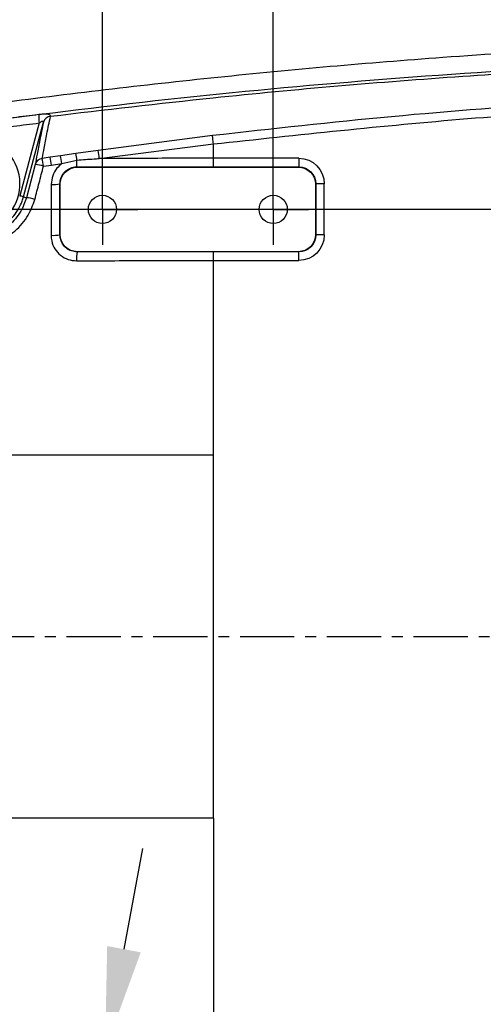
# Model space of a CAD drawing. Header units: millimetres. Extents: x 7590 to 10884, y -1862 to 419.
# Tile 62 of 83: x 8184 to 8239, y -53 to 62. Entities that reach past the tile are written whole.
import ezdxf

# ---------------------------------------------------------------- set-up
doc = ezdxf.new("R2010")
doc.units = ezdxf.units.MM
doc.header["$PDSIZE"] = -1
doc.linetypes.add('CENTER', pattern=[10.16, 6.35, -1.27, 1.27, -1.27])
doc.layers.add('D中心线OR符号线', color=7, linetype='Continuous')
doc.styles.get("Standard").update_dxf_attribs({"font": 'times.ttf'})
doc.dimstyles.new('ISO-25', dxfattribs={"dimtxt": 18, "dimasz": 15, "dimexe": 1.25, "dimexo": 0.625, "dimtad": 1, "dimtoh": 1, "dimtxsty": 'Standard', "dimcen": 2.5, "dimadec": 0, "dimazin": 0, "dimtfac": 1, "dimtmove": 0, "dimatfit": 3, "dimfxl": 1, "dimarcsym": 0})

# ---------------------------------------------------------------- blocks, each defined once
blk = doc.blocks.new('SW_CENTERMARKSYMBOL_13')
at = {"layer": 'D中心线OR符号线', "color": 0}
for p, q in [((0, 0.5), (0, 0.83)), ((0, 0), (0, 0.5)), ((-0.5, 0), (-0.83, 0)), ((0, 0), (-0.5, 0)), ((0, 0), (0, -0.5)), ((0, 0), (0.5, 0)), ((0.5, 0), (0.83, 0)), ((0, -0.5), (0, -0.83))]:
    blk.add_line(p, q, dxfattribs=at)
blk = doc.blocks.new('SW_CENTERMARKSYMBOL_14')
at = {"layer": 'D中心线OR符号线', "color": 0}
for p, q in [((0, 0.5), (0, 0.83)), ((0, 0), (0, 0.5)), ((-0.5, 0), (-0.83, 0)), ((0, 0), (-0.5, 0)), ((0, 0), (0, -0.5)), ((0, 0), (0.5, 0)), ((0.5, 0), (0.83, 0)), ((0, -0.5), (0, -0.83))]:
    blk.add_line(p, q, dxfattribs=at)
blk = doc.blocks.new('*D56')
at = {"color": 0, "lineweight": -2}
for p, q in [((8194.14, 40.8), (8194.14, 95.82)), ((8214.14, 40.8), (8214.14, 95.82)), ((8182.14, 94.57), (8170.14, 94.57)), ((8214.14, 94.57), (8194.14, 94.57)), ((8226.14, 94.57), (8238.14, 94.57))]:
    blk.add_line(p, q, dxfattribs=at)
at = {"color": 0}
for points in [[(8182.14, 92.57), (8182.14, 96.57), (8194.14, 94.57)], [(8226.14, 96.57), (8226.14, 92.57), (8214.14, 94.57)]]:
    blk.add_solid(points, dxfattribs=at)
at = {"layer": 'Defpoints', "color": 0}
for p in [(8194.14, 94.57), (8194.14, 40.18), (8214.14, 40.18)]:
    blk.add_point(p, dxfattribs=at)
at = {"color": 0, "insert": (8209.86, 102.82), "char_height": 15, "attachment_point": 5}
blk.add_mtext('20', dxfattribs=at)
blk = doc.blocks.new('*D58')
at = {"color": 0, "lineweight": -2}
for p, q in [((8139.14, -10.45), (8139.14, 95.82)), ((8194.14, 40.8), (8194.14, 95.82)), ((8151.14, 94.57), (8182.14, 94.57))]:
    blk.add_line(p, q, dxfattribs=at)
at = {"color": 0}
for points in [[(8151.14, 96.57), (8151.14, 92.57), (8139.14, 94.57)], [(8182.14, 92.57), (8182.14, 96.57), (8194.14, 94.57)]]:
    blk.add_solid(points, dxfattribs=at)
at = {"layer": 'Defpoints', "color": 0}
for p in [(8194.14, 94.57), (8194.14, 40.18), (8139.14, -11.07)]:
    blk.add_point(p, dxfattribs=at)
at = {"color": 0, "insert": (8164.14, 102.82), "char_height": 15, "attachment_point": 5}
blk.add_mtext('55', dxfattribs=at)
blk = doc.blocks.new('*D60')
at = {"color": 0, "lineweight": -2}
for p, q in [((8139.14, -9.2), (8139.14, 144.1)), ((8269.14, 40.8), (8269.14, 144.1)), ((8151.14, 142.85), (8257.14, 142.85))]:
    blk.add_line(p, q, dxfattribs=at)
at = {"color": 0}
for points in [[(8151.14, 144.85), (8151.14, 140.85), (8139.14, 142.85)], [(8257.14, 140.85), (8257.14, 144.85), (8269.14, 142.85)]]:
    blk.add_solid(points, dxfattribs=at)
at = {"layer": 'Defpoints', "color": 0}
for p in [(8269.14, 142.85), (8269.14, 40.18), (8139.14, -9.82)]:
    blk.add_point(p, dxfattribs=at)
at = {"color": 0, "insert": (8204.14, 151.11), "char_height": 15, "attachment_point": 5}
blk.add_mtext('130', dxfattribs=at)
blk = doc.blocks.new('*D63')
at = {"color": 0, "lineweight": -2}
for p, q in [((8196.67, -46.41), (8198.89, -34.61)), ((8194.45, -58.2), (8193.84, -61.44)), ((8172.01, -177.43), (8191.62, -73.24)), ((8103.06, -177.43), (8172.01, -177.43))]:
    blk.add_line(p, q, dxfattribs=at)
at = {"color": 0}
for points in [[(8194.7, -46.04), (8198.63, -46.78), (8194.45, -58.2)], [(8193.58, -73.61), (8189.65, -72.87), (8193.84, -61.44)]]:
    blk.add_solid(points, dxfattribs=at)
at = {"layer": 'Defpoints', "color": 0}
for p in [(8194.45, -58.2), (8193.84, -61.44)]:
    blk.add_point(p, dxfattribs=at)
at = {"color": 0, "insert": (8137.22, -169.14), "char_height": 15, "attachment_point": 5}
blk.add_mtext('{\\fTimes New Roman|b0|i0|c0|p18;4-M4\\famgdt|b0|i0|c0|p18;\\W0.7;x\\fTimes New Roman|b0|i0|c0|p18;8}', dxfattribs=at)
blk = doc.blocks.new('*D64')
at = {"color": 0, "lineweight": -2}
for p, q in [((8268.52, 40.18), (7973.51, 40.18)), ((7974.76, 28.18), (7974.76, -47.82)), ((8268.52, -59.82), (7973.51, -59.82))]:
    blk.add_line(p, q, dxfattribs=at)
at = {"color": 0}
for points in [[(7976.76, 28.18), (7972.76, 28.18), (7974.76, 40.18)], [(7972.76, -47.82), (7976.76, -47.82), (7974.76, -59.82)]]:
    blk.add_solid(points, dxfattribs=at)
at = {"layer": 'Defpoints', "color": 0}
for p in [(8269.14, 40.18), (7974.76, -59.82), (8269.14, -59.82)]:
    blk.add_point(p, dxfattribs=at)
at = {"color": 0, "insert": (7966.51, -11.6), "char_height": 15, "attachment_point": 5, "rotation": 90}
blk.add_mtext('100', dxfattribs=at)

msp = doc.modelspace()

# ---------------------------------------------------------------- linework, layer by layer
at = {"color": 7, "lineweight": 25}
for p, q in [((8188.061, 51.069), (8188.064, 51.083)), ((8186.74, 50.292), (8184.452, 41.768)), ((8184.887, 41.638), (8187.235, 50.385)), ((8187.238, 50.399), (8187.235, 50.385)), ((8207.026, 48.812), (8193.639, 47.086)), ((8193.773, 46.136), (8207.142, 47.837)), ((8207.142, 46.16), (8207.142, 47.837)), ((8188.024, 46.289), (8187.103, 46.154)), ((8189.248, 46.466), (8188.024, 46.289)), ((8191.027, 46.715), (8189.248, 46.466)), ((8193.639, 47.086), (8191.027, 46.715)), ((8217.125, 46.16), (8207.142, 46.16)), ((8217.125, 46.16), (8217.125, 45.161)), ((8186.28, 45.44), (8185.24, 41.544)), ((8187.242, 45.234), (8188.162, 45.364)), ((8188.162, 45.364), (8189.385, 45.535)), ((8189.385, 45.535), (8191.162, 45.951)), ((8191.159, 45.16), (8207.142, 45.161)), ((8191.194, 45.125), (8191.159, 45.16)), ((8191.194, 45.125), (8217.09, 45.125)), ((8207.142, 45.161), (8217.125, 45.161)), ((8217.125, 45.161), (8217.09, 45.125)), ((8189.162, 43.158), (8189.194, 43.126)), ((8189.167, 37.203), (8189.162, 43.158)), ((8189.194, 37.23), (8189.194, 43.126)), ((8219.09, 43.126), (8219.125, 43.161)), ((8219.09, 43.126), (8219.09, 37.23)), ((8219.125, 43.161), (8219.125, 37.195)), ((8220.125, 43.161), (8219.125, 43.161)), ((8220.125, 37.195), (8220.125, 43.161)), ((8184.887, 41.638), (8185.24, 41.544)), ((8189.194, 37.23), (8189.167, 37.203)), ((8219.125, 37.195), (8219.09, 37.23)), ((8220.125, 37.195), (8219.125, 37.195)), ((8191.167, 35.203), (8191.194, 35.23)), ((8217.09, 35.23), (8191.194, 35.23)), ((8217.125, 35.195), (8207.142, 35.195)), ((8217.09, 35.23), (8217.125, 35.195)), ((8217.125, 34.195), (8217.125, 35.195)), ((8207.142, 11.428), (8207.142, 34.195)), ((8207.142, 34.195), (8217.125, 34.195)), ((8207.142, -31.072), (8207.142, 11.428)), ((8207.142, -31.072), (8207.142, -53.84))]:
    msp.add_line(p, q, dxfattribs=at)
at = {"linetype": 'CENTER'}
msp.add_line((8139.142, -9.822), (8922.207, -9.822), dxfattribs=at)
at = {"color": 7, "lineweight": 25}
for centre in [(8194.142, 40.178), (8214.142, 40.178)]:
    msp.add_circle(centre, 1.65, dxfattribs=at)
for centre, radius, start, end in [((8190.368, 50.923), 3.682, 174.59185, 189.8681), ((8188.152, 50.118), 0.955, 95.4559, 163.7571), ((8188.166, 50.12), 0.969, 96.07883, 163.24273), ((8179.103, 43.178), 5.382, 233.69516, 188.40646), ((8187.229, 45.177), 0.985, 97.34023, 164.49336), ((8105.566, 33.388), 82.531, 8.2523, 8.89823), ((8102.42, 33.029), 86.625, 8.1862, 8.80474), ((8097.691, 32.488), 92.617, 8.09833, 8.68054), ((8181.242, 44.597), 10.012, 7.77328, 12.21357), ((8072.187, 29.516), 122.717, 7.78392, 8.23178), ((8185.687, 40.328), 5.147, 72.41705, 83.38857), ((8122.563, 45.79), 68.599, 359.47428, 0.13455), ((8188.396, 48.306), 5.204, 267.33112, 278.4598), ((8183.361, 37.303), 4.596, 70.60414, 76.26345), ((8184.951, 37.524), 4.03, 71.61268, 85.88082), ((8188.384, 41.923), 4.785, 266.94081, 279.42625), ((8196.473, 34.417), 5.364, 171.56751, 182.75547)]:
    msp.add_arc(centre, radius, start, end, dxfattribs=at)
at = {"color": 7, "lineweight": 25, "extrusion": (-3.01366e-13, -3.01366e-13, -1)}
msp.add_ellipse((8217.124, 43.16), major_axis=(2.122, 2.122), ratio=0.9996955, start_param=5.4979394, end_param=7.0684312, dxfattribs=at)
at = {"color": 7, "lineweight": 25, "extrusion": (1.20062e-11, -4.84068e-14, -1)}
msp.add_ellipse((8191.195, 43.125), major_axis=(-1.415, 1.415), ratio=0.9996955, start_param=5.4979394, end_param=7.0684312, dxfattribs=at)
at = {"color": 7, "lineweight": 25, "extrusion": (1.1956e-11, -1.82082e-15, -1)}
msp.add_ellipse((8217.089, 43.125), major_axis=(1.415, 1.415), ratio=0.9996955, start_param=5.4979394, end_param=7.0684312, dxfattribs=at)
at = {"color": 7, "lineweight": 25, "extrusion": (0, 0, -1)}
for centre, major_axis in [((8217.124, 43.16), (-1.415, -1.415)), ((8217.124, 37.196), (-1.415, 1.415))]:
    msp.add_ellipse(centre, major_axis=major_axis, ratio=0.9993912, start_param=2.3563468, end_param=3.9268385, dxfattribs=at)
at = {"color": 7, "lineweight": 25, "extrusion": (1.20565e-11, -1.83612e-15, -1)}
msp.add_ellipse((8191.195, 37.23), major_axis=(-1.415, -1.415), ratio=0.9996955, start_param=5.4979394, end_param=7.0684312, dxfattribs=at)
at = {"color": 7, "lineweight": 25, "extrusion": (1.1956e-11, 1.82082e-15, -1)}
msp.add_ellipse((8217.089, 37.23), major_axis=(1.415, -1.415), ratio=0.9996955, start_param=5.4979394, end_param=7.0684312, dxfattribs=at)
at = {"color": 7, "lineweight": 25, "extrusion": (-3.34851e-13, 3.34851e-13, -1)}
msp.add_ellipse((8217.124, 37.196), major_axis=(2.122, -2.122), ratio=0.9996955, start_param=5.4979394, end_param=7.0684312, dxfattribs=at)
at = {"color": 7, "lineweight": 25}
for points, knots in [([(8129.142, 44.261), (8137.822, 45.804), (8155.184, 48.891), (8181.367, 52.678), (8207.636, 55.79), (8235.685, 58.274), (8265.51, 59.901), (8297.083, 60.415), (8319.275, 59.9), (8335.496, 59.155), (8350.344, 58.311), (8373.149, 56.388), (8399.29, 53.313), (8416.236, 50.603), (8424.142, 49.338)], [0, 0, 0, 0, 0.089163, 0.1783585, 0.2675466, 0.3566994, 0.4631284, 0.5695945, 0.6760172, 0.687582, 0.7338427, 0.8264335, 0.9190244, 1, 1, 1, 1]), ([(8395.266, 50.732), (8388.694, 51.612), (8375.551, 53.372), (8353.567, 55.571), (8329.326, 57.214), (8302.843, 58.044), (8276.429, 57.962), (8250.784, 57.048), (8225.935, 55.398), (8201.815, 53.163), (8185.819, 51.153), (8177.822, 50.149)], [0, 0, 0, 0, 0.091125, 0.1822477, 0.3035942, 0.4249828, 0.5463338, 0.6665808, 0.7777082, 0.8888671, 1, 1, 1, 1]), ([(8188.064, 51.083), (8194.406, 51.83), (8210.448, 53.717), (8231.153, 55.482), (8254.242, 56.905), (8276.345, 57.736), (8302.631, 57.865), (8329.117, 57.084), (8353.429, 55.483), (8375.55, 53.306), (8388.698, 51.567), (8395.272, 50.697)], [0, 0, 0, 0, 0.0923784, 0.2336632, 0.3000503, 0.4263451, 0.5528143, 0.6792825, 0.8086236, 0.9043105, 1, 1, 1, 1]), ([(8395.296, 46.428), (8386.79, 47.614), (8369.77, 49.988), (8344.083, 52.309), (8318.325, 53.737), (8292.539, 54.187), (8274.17, 53.833), (8259.674, 53.25), (8246.74, 52.565), (8227.99, 51.152), (8214.014, 49.592), (8207.026, 48.812)], [0, 0, 0, 0, 0.13641182, 0.27296669, 0.40957489, 0.54613995, 0.68256031, 0.70136945, 0.77660946, 0.8883044, 1, 1, 1, 1]), ([(8207.142, 47.837), (8217.055, 48.91), (8236.897, 51.057), (8263.941, 52.586), (8288.163, 53.149), (8309.525, 52.981), (8330.936, 52.16), (8352.37, 50.645), (8373.815, 48.492), (8388.041, 46.482), (8395.153, 45.478)], [0, 0, 0, 0, 0.1585913, 0.3174428, 0.430696, 0.543975, 0.6572266, 0.7714748, 0.8857518, 1, 1, 1, 1]), ([(8186.702, 51.27), (8185.698, 51.147), (8182.736, 50.786), (8179.777, 50.403), (8177.822, 50.149)], [0, 0, 0, 0, 0.3391875, 1, 1, 1, 1]), ([(8188.064, 51.083), (8188.064, 51.104), (8188.065, 51.173), (8187.97, 51.266), (8187.688, 51.326), (8187.242, 51.326), (8186.88, 51.289), (8186.702, 51.27)], [0, 0, 0, 0, 0.0871697, 0.2964092, 0.5247483, 0.7657278, 1, 1, 1, 1]), ([(8187.103, 46.154), (8187.173, 46.549), (8187.329, 47.426), (8187.617, 48.953), (8187.913, 50.365), (8188.061, 51.069)], [0, 0, 0, 0, 0.2913134, 0.6464029, 1, 1, 1, 1]), ([(8177.869, 49.17), (8179.822, 49.424), (8182.778, 49.808), (8185.737, 50.169), (8186.74, 50.292)], [0, 0, 0, 0, 0.660821, 1, 1, 1, 1]), ([(8187.235, 50.385), (8187.088, 49.674), (8186.793, 48.252), (8186.505, 46.717), (8186.35, 45.837), (8186.28, 45.44)], [0, 0, 0, 0, 0.35492258, 0.70955357, 1, 1, 1, 1]), ([(8186.74, 50.292), (8186.809, 50.339), (8186.915, 50.412), (8187.042, 50.481), (8187.12, 50.514), (8187.177, 50.527), (8187.222, 50.518), (8187.243, 50.488), (8187.247, 50.446), (8187.241, 50.416), (8187.238, 50.399)], [0, 0, 0, 0, 0.2878605, 0.445252, 0.5387188, 0.6414456, 0.7338333, 0.8385893, 0.9143531, 1, 1, 1, 1]), ([(8191.162, 45.951), (8191.827, 45.999), (8192.697, 46.062), (8193.567, 46.122), (8193.773, 46.136)], [0, 0, 0, 0, 0.7641008, 1, 1, 1, 1]), ([(8207.142, 46.16), (8206.475, 46.16), (8203.142, 46.16), (8198.686, 46.152), (8194.896, 46.14), (8193.773, 46.136)], [0, 0, 0, 0, 0.14959593, 0.74798004, 1, 1, 1, 1]), ([(8186.222, 41.348), (8186.391, 41.992), (8186.73, 43.287), (8187.071, 44.582), (8187.242, 45.234)], [0, 0, 0, 0, 0.4970028, 1, 1, 1, 1]), ([(8189.385, 45.535), (8189.187, 45.363), (8188.733, 44.968), (8188.26, 44.121), (8188.189, 43.445), (8188.154, 43.107)], [0, 0, 0, 0, 0.27910568, 0.63991908, 1, 1, 1, 1]), ([(8189.162, 43.158), (8189.184, 43.384), (8189.227, 43.834), (8189.572, 44.435), (8190.079, 44.887), (8190.641, 45.126), (8191.012, 45.151), (8191.159, 45.16)], [0, 0, 0, 0, 0.2155138, 0.4308072, 0.6453983, 0.8593748, 1, 1, 1, 1]), ([(8188.154, 43.107), (8188.151, 42.442), (8188.143, 40.454), (8188.134, 38.467), (8188.128, 37.145)], [0, 0, 0, 0, 0.33493806, 1, 1, 1, 1]), ([(8185.24, 41.544), (8185.047, 40.999), (8184.615, 39.781), (8183.269, 38.242), (8181.422, 37.152), (8179.326, 36.738), (8177.213, 37.028), (8175.309, 38.003), (8173.781, 39.552), (8173.289, 40.879), (8173.042, 41.543)], [0, 0, 0, 0, 0.1045028, 0.233642, 0.3620881, 0.4890226, 0.6148125, 0.7415711, 0.8706963, 1, 1, 1, 1]), ([(8175.568, 38.442), (8175.864, 38.242), (8176.713, 37.669), (8178.373, 37.18), (8180.403, 37.254), (8182.301, 38.008), (8183.835, 39.346), (8184.602, 40.678), (8184.84, 41.478), (8184.887, 41.638)], [0, 0, 0, 0, 0.0925333, 0.2650462, 0.4380916, 0.6113175, 0.7842894, 0.9566838, 1, 1, 1, 1]), ([(8172.072, 41.453), (8172.367, 40.681), (8172.957, 39.135), (8174.741, 37.334), (8176.949, 36.189), (8179.398, 35.834), (8181.825, 36.294), (8183.96, 37.542), (8185.509, 39.315), (8186.001, 40.72), (8186.222, 41.348)], [0, 0, 0, 0, 0.1298109, 0.2599416, 0.3875587, 0.5136253, 0.6401763, 0.767794, 0.8960368, 1, 1, 1, 1]), ([(8188.128, 37.145), (8188.142, 36.923), (8188.176, 36.366), (8188.533, 35.524), (8189.208, 34.766), (8190.106, 34.254), (8190.779, 34.191), (8191.116, 34.159)], [0, 0, 0, 0, 0.1424064, 0.3565637, 0.5705008, 0.7849225, 1, 1, 1, 1]), ([(8191.167, 35.203), (8190.943, 35.226), (8190.494, 35.27), (8189.895, 35.615), (8189.443, 36.122), (8189.203, 36.684), (8189.177, 37.055), (8189.167, 37.203)], [0, 0, 0, 0, 0.21465547, 0.42923081, 0.64353939, 0.85782851, 1, 1, 1, 1]), ([(8207.142, 35.195), (8204.479, 35.195), (8199.151, 35.196), (8193.829, 35.201), (8191.167, 35.203)], [0, 0, 0, 0, 0.4998024, 1, 1, 1, 1]), ([(8191.116, 34.159), (8191.781, 34.162), (8195.111, 34.175), (8200.452, 34.191), (8205.13, 34.194), (8207.142, 34.195)], [0, 0, 0, 0, 0.1247239, 0.623644, 1, 1, 1, 1]), ([(8207.142, 11.428), (8204.51, 11.428), (8199.233, 11.428), (8189.865, 11.428), (8183.186, 11.428), (8179.092, 11.428)], [0, 0, 0, 0, 0.27815167, 0.55760079, 1, 1, 1, 1]), ([(8207.142, -31.072), (8204.008, -31.072), (8197.72, -31.072), (8188.382, -31.072), (8182.195, -31.072), (8179.092, -31.072)], [0, 0, 0, 0, 0.3312012, 0.6645229, 1, 1, 1, 1])]:
    msp.add_open_spline(points, degree=3, knots=knots, dxfattribs=at)
for points in [[(8207.142, 47.837), (8207.128, 47.951), (8207.101, 48.181), (8207.065, 48.481), (8207.037, 48.714), (8207.029, 48.78), (8207.025, 48.812)], [(8207.142, 45.161), (8207.142, 45.178), (8207.142, 45.211), (8207.142, 45.444), (8207.142, 45.772), (8207.142, 46.031), (8207.142, 46.16)], [(8207.142, 34.195), (8207.142, 34.325), (8207.142, 34.584), (8207.142, 34.912), (8207.142, 35.144), (8207.142, 35.178), (8207.142, 35.195)]]:
    msp.add_open_spline(points, degree=3, dxfattribs=at)

# ---------------------------------------------------------------- block references
at = {"layer": 'D中心线OR符号线', "xscale": -5, "yscale": 5, "zscale": 5}
for name, p in [('SW_CENTERMARKSYMBOL_14', (8194.142, 40.178)), ('SW_CENTERMARKSYMBOL_13', (8214.142, 40.178))]:
    msp.add_blockref(name, p, dxfattribs=at)

# ---------------------------------------------------------------- dimensions: what is measured, and where the dimension line sits
dim = msp.add_linear_dim(base=(8269.142, 142.854), p1=(8139.142, -9.822), p2=(8269.142, 40.178), angle=180, dimstyle='ISO-25', override={"dimtxt": 15, "dimasz": 12})
dim.commit()
dim.dimension.update_dxf_attribs({"geometry": '*D60', "text_midpoint": (8204.142, 151.109)})
for base, p1, p2, angle, picture, middle in [((8194.142, 94.567), (8139.142, -11.072), (8194.142, 40.178), 180, '*D58', (8164.142, 94.567)), ((8194.142, 94.567), (8214.142, 40.178), (8194.142, 40.178), 180, '*D56', (8209.861, 94.567)), ((7974.76, -59.822), (8269.142, 40.178), (8269.142, -59.822), 90, '*D64', (7974.76, -11.596))]:
    dim = msp.add_linear_dim(base=base, p1=p1, p2=p2, angle=angle, dimstyle='ISO-25', override={"dimtxt": 15, "dimasz": 12})
    dim.commit()
    dim.dimension.update_dxf_attribs({"geometry": picture, "text_midpoint": middle, "dimtype": 160})
dim = msp.add_diameter_dim_2p(p1=(8194.447, -58.201), p2=(8193.837, -61.444), text='{\\fTimes New Roman|b0|i0|c0|p18;4-M4\\famgdt|b0|i0|c0|p18;\\W0.7;x\\fTimes New Roman|b0|i0|c0|p18;8}', dimstyle='ISO-25', override={"dimtxt": 15, "dimasz": 12, "dimtxsty": 'Standard'})
dim.commit()
dim.dimension.update_dxf_attribs({"geometry": '*D63', "text_midpoint": (8172.007, -177.426), "dimtype": 163})

doc.saveas('drawing.dxf')
